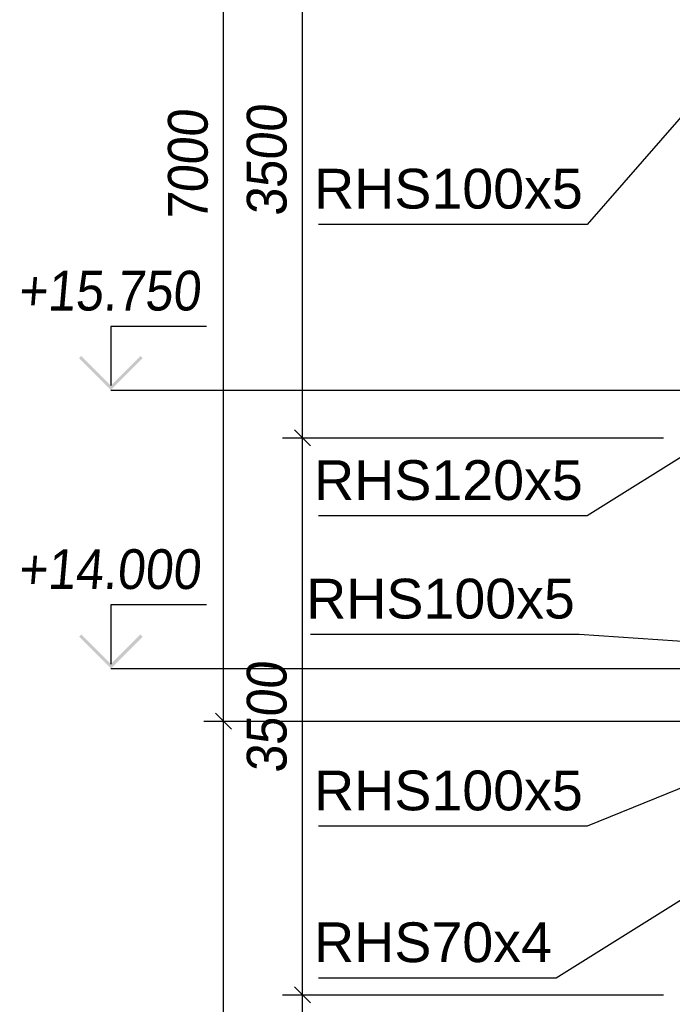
# Paper-space layout 'A0 Advance Steel' of a CAD drawing. Header units: millimetres. Extents: x 209 to 803, y 321 to 741.
# Tile 35 of 52: x 413 to 454, y 535 to 597. Entities that reach past the tile are written whole.
import ezdxf

# ---------------------------------------------------------------- set-up
doc = ezdxf.new("R2010")
doc.units = ezdxf.units.MM
doc.layers.get('0').update_dxf_attribs({"linetype": 'CONTINUOUS'})
doc.layers.add('AS_DIM_ON', color=7, linetype='CONTINUOUS')
doc.layers.add('AS_INS_ON', color=7, linetype='CONTINUOUS')
doc.styles.add('Arial', font='arial.ttf')
doc.styles.add('ARIAL_1', font='arial.ttf', dxfattribs={"width": 0.9, "oblique": 5})
doc.styles.get("Standard").update_dxf_attribs({"font": 'arial.ttf', "width": 0.9, "oblique": 5})

psp = doc.layouts.new('A0 Advance Steel')

# ---------------------------------------------------------------- hatches: boundary and pattern name
at = {"layer": 'AS_INS_ON'}
for points in [[(416.906, 575.755), (416.765, 575.614), (418.765, 573.614), (420.765, 575.614), (420.623, 575.755), (418.765, 573.897)], [(416.906, 558.255), (416.765, 558.114), (418.765, 556.114), (420.765, 558.114), (420.623, 558.255), (418.765, 556.397)]]:
    psp.add_hatch(color=7, dxfattribs=at).paths.add_polyline_path(points)

# ---------------------------------------------------------------- linework, layer by layer
at = {"color": 7}
for points in [[(455.603, 591.933), (448.699, 584.02), (431.809, 584.02)], [(455.663, 570.066), (448.699, 565.708), (431.809, 565.708)], [(455.603, 557.75), (448.199, 558.259), (431.309, 558.259)], [(463.728, 552.314), (448.699, 546.205), (431.809, 546.205)], [(463.235, 546.956), (446.756, 536.665), (431.809, 536.665)]]:
    psp.add_lwpolyline(points, dxfattribs=at)
at = {"layer": 'AS_DIM_ON', "color": 8}
for p, q in [((425.848, 552.814), (425.848, 623.814)), ((430.805, 570.616), (430.805, 605.616)), ((429.555, 570.616), (453.503, 570.616)), ((430.805, 535.616), (430.805, 570.616)), ((424.598, 552.814), (454.853, 552.814)), ((425.848, 482.814), (425.848, 552.814)), ((429.555, 535.616), (453.503, 535.616)), ((430.805, 500.616), (430.805, 535.616))]:
    psp.add_line(p, q, dxfattribs=at)
at = {"layer": 'AS_DIM_ON', "color": 8, "linetype": 'ByBlock', "lineweight": -2}
for p, q in [((431.305, 570.116), (430.305, 571.116)), ((430.305, 571.116), (431.305, 570.116)), ((426.348, 552.314), (425.348, 553.314)), ((425.348, 553.314), (426.348, 552.314)), ((431.305, 535.116), (430.305, 536.116)), ((430.305, 536.116), (431.305, 535.116))]:
    psp.add_line(p, q, dxfattribs=at)
at = {"layer": 'AS_INS_ON', "color": 7}
for p, q in [((424.765, 577.614, -37426.563), (418.765, 577.614, -37426.563)), ((418.765, 577.614, -37426.563), (418.765, 573.897, -37426.563)), ((418.765, 573.614), (457.301, 573.614)), ((424.765, 560.114, -37392.484), (418.765, 560.114, -37392.484)), ((418.765, 560.114, -37392.484), (418.765, 556.397, -37392.484)), ((418.765, 556.114), (457.309, 556.114))]:
    psp.add_line(p, q, dxfattribs=at)

# ---------------------------------------------------------------- texts
at = {"color": 7, "style": 'Arial'}
for s, p in [('RHS100x5', (431.535, 585.02)), ('RHS120x5', (431.535, 566.708)), ('RHS100x5', (431.035, 559.259)), ('RHS100x5', (431.535, 547.205)), ('RHS70x4', (431.535, 537.665))]:
    psp.add_text(s, height=2.5, dxfattribs=at).set_placement(p)
at = {"layer": 'AS_DIM_ON', "color": 9, "style": 'ARIAL_1', "oblique": 5, "width": 0.9}
for s, p in [('3500', (429.805, 584.517)), ('7000', (424.848, 584.207)), ('3500', (429.805, 549.517))]:
    psp.add_text(s, height=2.5, rotation=90, dxfattribs=at).set_placement(p)
at = {"layer": 'AS_INS_ON', "color": 7, "oblique": 5, "width": 0.9}
for s, p in [('+15.750', (412.916, 578.614)), ('+14.000', (412.916, 561.114))]:
    psp.add_text(s, height=2.5, dxfattribs=at).set_placement(p)

doc.saveas('drawing.dxf')
